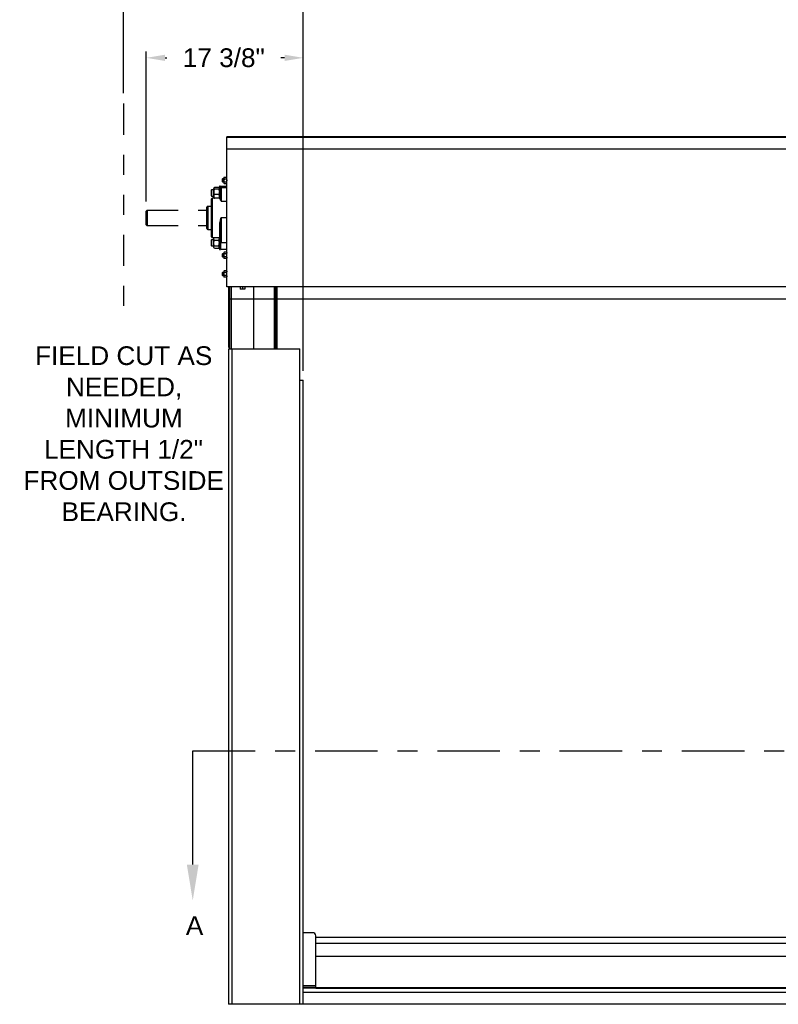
# Model space of a CAD drawing. Header units: inches. Extents: x 170 to 312, y 215 to 248.
# Tile 243 of 256: x 248.95 to 252.75, y 220.43 to 225.36. Entities that reach past the tile are written whole.
import ezdxf
from ezdxf import colors
from ezdxf.entities.mleader import LeaderData, LeaderLine
from ezdxf.math import Vec2, Vec3

# ---------------------------------------------------------------- set-up
doc = ezdxf.new("R2010")
doc.units = ezdxf.units.IN
doc.header["$LTSCALE"] = 0.25
doc.header["$MEASUREMENT"] = 0
doc.linetypes.add('CENTER', pattern=[2, 1.25, -0.25, 0.25, -0.25])
doc.linetypes.add('PHANTOM2', pattern=[1.25, 0.625, -0.125, 0.125, -0.125, 0.125, -0.125])
for name, color, linetype in [('ANNOTATIONS', 1, 'Continuous'), ('HIDDEN', 6, 'PHANTOM2'), ('SECTION CUTS', 6, 'CENTER'), ('STANDARD MOTOR RH', 7, 'Continuous')]:
    doc.layers.add(name, color=color, linetype=linetype)
doc.styles.add('ARIAL', font='arial.ttf', dxfattribs={"height": 0.09375})
doc.styles.get("Standard").update_dxf_attribs({"font": 'romans.shx'})
doc.dimstyles.new('STANDARD$0', dxfattribs={"dimtxt": 0.09375, "dimasz": 0.09375, "dimexe": 0.03125, "dimexo": 0.046875, "dimgap": 0.09, "dimtad": 0, "dimtih": 1, "dimtoh": 1, "dimdec": 4, "dimzin": 0, "dimdsep": 46, "dimtxsty": 'ARIAL', "dimcen": 0.09, "dimadec": 0, "dimazin": 0, "dimtfac": 1, "dimtdec": 4, "dimtofl": 0, "dimtmove": 0, "dimatfit": 1, "dimfxl": 1, "dimtolj": 1, "dimtzin": 0, "dimarcsym": 0})

# ---------------------------------------------------------------- blocks, each defined once
blk = doc.blocks.new('*D90')
at = {"layer": 'ANNOTATIONS', "color": 0, "lineweight": -2, "transparency": 16777216}
for p, q in [((249.5807, 224.451), (249.5807, 225.2025)), ((249.6745, 225.1712), (249.6839, 225.1712)), ((250.2733, 225.1712), (250.2541, 225.1712)), ((250.367, 223.6042), (250.367, 225.2025))]:
    blk.add_line(p, q, dxfattribs=at)
at = {"layer": 'ANNOTATIONS', "color": 0, "transparency": 16777216}
for points in [[(249.6745, 225.1869), (249.6745, 225.1556), (249.5807, 225.1712)], [(250.2733, 225.1869), (250.2733, 225.1556), (250.367, 225.1712)]]:
    blk.add_solid(points, dxfattribs=at)
at = {"layer": 'defpoints', "color": 0, "transparency": 16777216}
for p in [(249.5807, 225.1712), (249.5807, 224.4041), (250.367, 223.5573)]:
    blk.add_point(p, dxfattribs=at)
at = {"layer": 'ANNOTATIONS', "color": 0, "transparency": 16777216, "insert": (249.969, 225.1712), "char_height": 0.09375, "attachment_point": 5, "style": 'ARIAL'}
blk.add_mtext('\\A1;17 3/8"', dxfattribs=at)
blk = doc.blocks.new('*D91')
at = {"layer": 'ANNOTATIONS', "color": 0, "lineweight": -2, "transparency": 16777216}
for p, q in [((249.466, 224.9939), (249.466, 225.5542)), ((250.367, 223.6042), (250.367, 225.5542)), ((249.5597, 225.5229), (249.7743, 225.5229)), ((250.2733, 225.5229), (250.1365, 225.5229))]:
    blk.add_line(p, q, dxfattribs=at)
at = {"layer": 'ANNOTATIONS', "color": 0, "transparency": 16777216}
for points in [[(249.5597, 225.5385), (249.5597, 225.5073), (249.466, 225.5229)], [(250.2733, 225.5385), (250.2733, 225.5073), (250.367, 225.5229)]]:
    blk.add_solid(points, dxfattribs=at)
at = {"layer": 'defpoints', "color": 0, "transparency": 16777216}
for p in [(249.466, 225.5229), (249.466, 224.9471), (250.367, 223.5573)]:
    blk.add_point(p, dxfattribs=at)
at = {"layer": 'ANNOTATIONS', "color": 0, "transparency": 16777216, "insert": (249.9554, 225.5229), "char_height": 0.09375, "attachment_point": 5, "style": 'ARIAL'}
blk.add_mtext('\\A1;20"', dxfattribs=at)

msp = doc.modelspace()

# ---------------------------------------------------------------- linework, layer by layer
at = {"layer": 'HIDDEN'}
for p, q in [((249.46598, 224.94178), (249.46598, 223.91109)), ((249.58463, 224.40889), (249.88371, 224.40889)), ((249.58463, 224.33077), (249.88294, 224.33077))]:
    msp.add_line(p, q, dxfattribs=at)
at = {"layer": 'SECTION CUTS'}
msp.add_line((249.81336, 221.70078), (255.89792, 221.70078), dxfattribs=at)
at = {"layer": 'STANDARD MOTOR RH'}
for p, q in [((255.74946, 224.77608), (249.98384, 224.77608)), ((249.98384, 224.0246), (249.98384, 224.77608)), ((249.98384, 224.77448), (255.74946, 224.77448)), ((249.98384, 224.71505), (255.74946, 224.71505)), ((255.74946, 224.71358), (249.98384, 224.71358)), ((249.96241, 224.56514), (249.96055, 224.56328)), ((249.96971, 224.56514), (249.96241, 224.56514)), ((249.96241, 224.56514), (249.96241, 224.54952)), ((249.97127, 224.57312), (249.96971, 224.571)), ((249.96971, 224.571), (249.96971, 224.54366)), ((249.97127, 224.57312), (249.98227, 224.57312)), ((249.97127, 224.56522), (249.98227, 224.56522)), ((249.98384, 224.571), (249.98227, 224.57312)), ((249.91963, 224.51941), (249.91865, 224.51827)), ((249.91865, 224.47139), (249.91865, 224.51718)), ((249.94352, 224.52125), (249.92177, 224.52125)), ((249.94665, 224.51827), (249.94567, 224.51941)), ((249.95259, 224.52802), (249.94665, 224.52802)), ((249.94665, 224.52802), (249.94665, 224.46858)), ((249.95259, 224.47063), (249.95259, 224.52802)), ((249.98384, 224.52608), (249.95634, 224.52608)), ((249.95634, 224.52608), (249.95634, 224.45312)), ((249.95634, 224.52119), (249.98384, 224.52119)), ((249.96055, 224.56328), (249.96055, 224.55138)), ((249.96055, 224.55138), (249.96241, 224.54952)), ((249.96241, 224.54952), (249.96971, 224.54952)), ((249.96971, 224.54366), (249.97127, 224.54154)), ((249.97127, 224.54944), (249.98227, 224.54944)), ((249.97127, 224.54154), (249.98227, 224.54154)), ((249.98227, 224.54154), (249.98384, 224.54366)), ((249.90757, 224.51045), (249.90571, 224.50859)), ((249.90571, 224.50859), (249.90571, 224.48106)), ((249.90571, 224.48106), (249.90757, 224.4792)), ((249.91865, 224.51045), (249.90757, 224.51045)), ((249.90757, 224.51045), (249.90757, 224.4792)), ((249.90757, 224.4792), (249.91865, 224.4792)), ((249.94884, 224.46858), (249.91134, 224.46858)), ((249.91134, 224.46858), (249.91134, 224.27108)), ((249.91865, 224.47139), (249.91963, 224.47025)), ((249.94352, 224.51311), (249.92177, 224.51311)), ((249.94352, 224.48669), (249.92177, 224.48669)), ((249.94567, 224.47025), (249.94665, 224.47139)), ((249.94884, 224.46694), (249.94884, 224.46858)), ((249.88446, 224.31596), (249.88446, 224.4237)), ((249.90759, 224.42745), (249.88821, 224.42745)), ((249.88821, 224.42745), (249.88821, 224.31221)), ((249.90759, 224.27483), (249.90759, 224.46483)), ((249.95634, 224.45312), (249.98384, 224.45312)), ((249.58073, 224.40411), (249.58463, 224.40889)), ((249.58073, 224.33467), (249.58073, 224.40411)), ((249.58463, 224.40889), (249.58463, 224.33077)), ((249.95634, 224.37227), (249.95634, 224.2456)), ((249.95634, 224.37227), (249.98384, 224.37227)), ((249.58073, 224.33467), (249.58463, 224.33077)), ((249.94884, 224.27802), (249.94884, 224.33502)), ((249.95259, 224.3337), (249.95259, 224.21164)), ((249.88821, 224.31221), (249.90759, 224.31221)), ((249.91134, 224.27108), (249.92107, 224.27108)), ((249.92177, 224.27187), (249.94352, 224.27187)), ((249.94352, 224.27187), (249.94394, 224.27131)), ((249.94422, 224.27108), (249.94665, 224.27108)), ((249.95259, 224.27802), (249.94665, 224.27802)), ((249.94665, 224.27802), (249.94665, 224.21164)), ((249.90757, 224.26045), (249.90571, 224.25859)), ((249.90571, 224.25859), (249.90571, 224.23106)), ((249.90571, 224.23106), (249.90757, 224.2292)), ((249.91865, 224.26045), (249.90757, 224.26045)), ((249.90757, 224.26045), (249.90757, 224.2292)), ((249.90757, 224.2292), (249.91865, 224.2292)), ((249.91865, 224.22139), (249.91865, 224.26827)), ((249.92177, 224.25743), (249.94352, 224.25743)), ((249.92177, 224.23039), (249.94352, 224.23039)), ((249.95634, 224.2456), (249.98384, 224.2456)), ((249.92127, 224.21835), (249.92131, 224.2183)), ((249.92177, 224.21779), (249.94352, 224.21779)), ((249.94399, 224.2183), (249.94402, 224.21835)), ((249.94665, 224.21164), (249.95259, 224.21164)), ((249.95634, 224.21358), (249.98384, 224.21358)), ((249.96241, 224.19014), (249.96055, 224.18828)), ((249.96055, 224.18828), (249.96055, 224.17638)), ((249.96055, 224.17638), (249.96241, 224.17452)), ((249.96971, 224.19014), (249.96241, 224.19014)), ((249.96241, 224.19014), (249.96241, 224.17452)), ((249.96241, 224.17452), (249.96971, 224.17452)), ((249.97127, 224.19812), (249.96971, 224.196)), ((249.96971, 224.196), (249.96971, 224.16866)), ((249.98227, 224.19812), (249.97127, 224.19812)), ((249.98227, 224.19022), (249.97127, 224.19022)), ((249.98227, 224.17444), (249.97127, 224.17444)), ((249.98384, 224.196), (249.98227, 224.19812)), ((249.96971, 224.16866), (249.97127, 224.16654)), ((249.98227, 224.16654), (249.97127, 224.16654)), ((249.98227, 224.16654), (249.98384, 224.16866)), ((249.96241, 224.09639), (249.96055, 224.09453)), ((249.96055, 224.09453), (249.96055, 224.08263)), ((249.96055, 224.08263), (249.96241, 224.08077)), ((249.96971, 224.09639), (249.96241, 224.09639)), ((249.96241, 224.09639), (249.96241, 224.08077)), ((249.96241, 224.08077), (249.96971, 224.08077)), ((249.97127, 224.10437), (249.96971, 224.10225)), ((249.96971, 224.10225), (249.96971, 224.07491)), ((249.96971, 224.07491), (249.97127, 224.07279)), ((249.98227, 224.10437), (249.97127, 224.10437)), ((249.98227, 224.09647), (249.97127, 224.09647)), ((249.98227, 224.08069), (249.97127, 224.08069)), ((249.98227, 224.07279), (249.97127, 224.07279)), ((249.98384, 224.10225), (249.98227, 224.10437)), ((249.98227, 224.07279), (249.98384, 224.07491)), ((249.98384, 224.02608), (255.74946, 224.02608)), ((249.99196, 224.0246), (249.99196, 223.72139)), ((249.99946, 223.71358), (249.99946, 224.0246)), ((250.0069, 223.71358), (250.0069, 224.0246)), ((250.04694, 224.0246), (250.04694, 224.0242)), ((250.07694, 224.0242), (250.04694, 224.0242)), ((250.05048, 224.0242), (250.05048, 224.01233)), ((250.06194, 224.0242), (250.06194, 224.01233)), ((250.07341, 224.0242), (250.07341, 224.01233)), ((250.07694, 224.0242), (250.07694, 224.0246)), ((250.11702, 224.0246), (250.11702, 223.71358)), ((250.22263, 224.0246), (250.22263, 223.71358)), ((250.2227, 223.71358), (250.2227, 224.0246)), ((250.22387, 224.0246), (250.22387, 223.71358)), ((250.22395, 223.71358), (250.22395, 224.0246)), ((250.2251, 224.0246), (250.2251, 223.71358)), ((250.22518, 223.71358), (250.22518, 224.0246)), ((250.22633, 224.0246), (250.22633, 223.71358)), ((250.2264, 223.71358), (250.2264, 224.0246)), ((250.22755, 224.0246), (250.22755, 223.71358)), ((250.22762, 223.71358), (250.22762, 224.0246)), ((250.228, 223.71358), (250.228, 224.0246)), ((250.22845, 224.0246), (250.22845, 223.71358)), ((250.22958, 224.0246), (250.22958, 223.71358)), ((250.22965, 223.71358), (250.22965, 224.0246)), ((250.2308, 224.0246), (250.2308, 223.71358)), ((250.23087, 223.71358), (250.23087, 224.0246)), ((250.23202, 224.0246), (250.23202, 223.71358)), ((250.2321, 223.71358), (250.2321, 224.0246)), ((250.23325, 224.0246), (250.23325, 223.71358)), ((250.23333, 223.71358), (250.23333, 224.0246)), ((250.2345, 224.0246), (250.2345, 223.71358)), ((250.23457, 223.71358), (250.23457, 224.0246)), ((250.07341, 224.01233), (250.05048, 224.01233)), ((255.73459, 223.9621), (249.99196, 223.9621)), ((249.99196, 223.72139), (249.99946, 223.72139)), ((249.99202, 223.71358), (250.34915, 223.71358)), ((249.99202, 223.71358), (249.99202, 220.43108)), ((250.0099, 223.71358), (250.0099, 220.43108)), ((250.34915, 220.43108), (250.34915, 223.71358)), ((250.34915, 223.55733), (250.36702, 223.55733)), ((250.36702, 220.43108), (250.36702, 223.55733)), ((250.4139, 220.78986), (250.36702, 220.78986)), ((250.42952, 220.51142), (250.42952, 220.77423)), ((255.30452, 220.76624), (250.42952, 220.76624)), ((255.30452, 220.73642), (250.42952, 220.73642)), ((250.42952, 220.6715), (255.30452, 220.6715)), ((250.42952, 220.5233), (250.36702, 220.5233)), ((250.42952, 220.5158), (250.36702, 220.5158)), ((250.42952, 220.5123), (250.36702, 220.5123)), ((250.36702, 220.49128), (255.36702, 220.49128)), ((250.42952, 220.51455), (255.30452, 220.51455)), ((250.42952, 220.51142), (255.30452, 220.51142)), ((255.74202, 220.43108), (249.99202, 220.43108))]:
    msp.add_line(p, q, dxfattribs=at)
at = {"layer": 'STANDARD MOTOR RH', "flags": 128}
msp.add_lwpolyline([(249.95259, 224.3337), (249.95251, 224.33396), (249.9523, 224.3342), (249.95195, 224.33443), (249.95149, 224.33463), (249.95092, 224.3348), (249.95027, 224.33492), (249.94957, 224.33499), (249.94884, 224.33502)], dxfattribs=at)
at = {"layer": 'STANDARD MOTOR RH'}
for centre, radius, start, end in [((249.95634, 224.52233), 0.00375, 90, 180), ((249.95607, 224.5177), 0.00349, 85.55901, 174.73256), ((249.91134, 224.46483), 0.00375, 90, 180), ((249.94884, 224.47233), 0.00375, 270, 0), ((249.94887, 224.47066), 0.00372, 269.52577, 359.51779), ((249.88821, 224.4237), 0.00375, 90, 180), ((249.88821, 224.31596), 0.00375, 180, 270), ((249.91134, 224.27483), 0.00375, 180, 270), ((249.9554, 224.20754), 0.03807, 88.58994, 94.23705), ((249.95634, 224.21733), 0.00375, 180, 270), ((250.4139, 220.77423), 0.01562, 0, 90)]:
    msp.add_arc(centre, radius, start, end, dxfattribs=at)
for points, knots in [([(249.96971, 224.56917), (249.96996, 224.57034), (249.97024, 224.57169), (249.97116, 224.57295), (249.97127, 224.57312)], [0, 0, 0, 0, 0.8722285, 1, 1, 1, 1]), ([(249.97127, 224.56522), (249.97053, 224.56643), (249.96973, 224.56773), (249.96971, 224.56908), (249.96971, 224.56917)], [0, 0, 0, 0, 0.9320645, 1, 1, 1, 1]), ([(249.97127, 224.56522), (249.97104, 224.56456), (249.97013, 224.56202), (249.96989, 224.55932), (249.96971, 224.55733)], [0, 0, 0, 0, 0.26209151, 1, 1, 1, 1]), ([(249.98384, 224.56917), (249.98359, 224.57034), (249.98331, 224.57169), (249.98239, 224.57295), (249.98227, 224.57312)], [0, 0, 0, 0, 0.8722285, 1, 1, 1, 1]), ([(249.98227, 224.56522), (249.98302, 224.56643), (249.98381, 224.56773), (249.98383, 224.56908), (249.98384, 224.56917)], [0, 0, 0, 0, 0.9320645, 1, 1, 1, 1]), ([(249.98227, 224.56522), (249.98251, 224.56456), (249.98342, 224.56202), (249.98366, 224.55932), (249.98384, 224.55733)], [0, 0, 0, 0, 0.26209151, 1, 1, 1, 1]), ([(249.92177, 224.52125), (249.92131, 224.52091), (249.92021, 224.52009), (249.91894, 224.51873), (249.91875, 224.5177), (249.91865, 224.51718)], [0, 0, 0, 0, 0.2654599, 0.6280765, 1, 1, 1, 1]), ([(249.91865, 224.51718), (249.91865, 224.51709), (249.91867, 224.51648), (249.91919, 224.51534), (249.92044, 224.51408), (249.92144, 224.51335), (249.92177, 224.51311)], [0, 0, 0, 0, 0.0665323, 0.4352826, 0.8145508, 1, 1, 1, 1]), ([(249.94352, 224.52125), (249.94399, 224.52091), (249.94509, 224.52009), (249.94635, 224.51873), (249.94655, 224.5177), (249.94665, 224.51718)], [0, 0, 0, 0, 0.2654599, 0.6280765, 1, 1, 1, 1]), ([(249.94665, 224.51718), (249.94665, 224.51709), (249.94662, 224.51648), (249.94611, 224.51534), (249.94486, 224.51408), (249.94385, 224.51335), (249.94352, 224.51311)], [0, 0, 0, 0, 0.06653229, 0.43528257, 0.81455084, 1, 1, 1, 1]), ([(249.96971, 224.55733), (249.96972, 224.55682), (249.96979, 224.55412), (249.97061, 224.55153), (249.97127, 224.54944)], [0, 0, 0, 0, 0.1896638, 1, 1, 1, 1]), ([(249.96971, 224.54549), (249.96996, 224.54666), (249.97024, 224.54801), (249.97116, 224.54927), (249.97127, 224.54944)], [0, 0, 0, 0, 0.8722285, 1, 1, 1, 1]), ([(249.97127, 224.54154), (249.97053, 224.54275), (249.96973, 224.54405), (249.96971, 224.5454), (249.96971, 224.54549)], [0, 0, 0, 0, 0.93206447, 1, 1, 1, 1]), ([(249.98384, 224.55733), (249.98382, 224.55682), (249.98376, 224.55412), (249.98294, 224.55153), (249.98227, 224.54944)], [0, 0, 0, 0, 0.1896638, 1, 1, 1, 1]), ([(249.98384, 224.54549), (249.98359, 224.54666), (249.98331, 224.54801), (249.98239, 224.54927), (249.98227, 224.54944)], [0, 0, 0, 0, 0.8722285, 1, 1, 1, 1]), ([(249.98227, 224.54154), (249.98302, 224.54275), (249.98381, 224.54405), (249.98383, 224.5454), (249.98384, 224.54549)], [0, 0, 0, 0, 0.93206447, 1, 1, 1, 1]), ([(249.92177, 224.51311), (249.92095, 224.51106), (249.91928, 224.50687), (249.91865, 224.5023), (249.91865, 224.49996), (249.91865, 224.4999)], [0, 0, 0, 0, 0.4843404, 0.9863256, 1, 1, 1, 1]), ([(249.91865, 224.4999), (249.9187, 224.49867), (249.91877, 224.49682), (249.91921, 224.4944), (249.91979, 224.49193), (249.92053, 224.48973), (249.9213, 224.48777), (249.92162, 224.48705), (249.92177, 224.48669)], [0, 0, 0, 0, 0.2698848, 0.4064301, 0.5397692, 0.8273881, 0.9136675, 1, 1, 1, 1]), ([(249.92177, 224.48669), (249.92095, 224.48527), (249.91928, 224.48237), (249.91865, 224.47921), (249.91865, 224.47759), (249.91865, 224.47755)], [0, 0, 0, 0, 0.4843404, 0.9863256, 1, 1, 1, 1]), ([(249.91865, 224.47755), (249.91877, 224.47627), (249.91901, 224.47366), (249.92041, 224.47063), (249.92147, 224.46891), (249.92177, 224.46841)], [0, 0, 0, 0, 0.40629217, 0.82726977, 1, 1, 1, 1]), ([(249.91968, 224.47028), (249.92002, 224.4699), (249.92058, 224.46926), (249.92144, 224.46865), (249.92177, 224.46841)], [0, 0, 0, 0, 0.6067367, 1, 1, 1, 1]), ([(249.94352, 224.51311), (249.94434, 224.51106), (249.94602, 224.50687), (249.94664, 224.5023), (249.94665, 224.49996), (249.94665, 224.4999)], [0, 0, 0, 0, 0.4843404, 0.9863256, 1, 1, 1, 1]), ([(249.94665, 224.4999), (249.94653, 224.49805), (249.94629, 224.49429), (249.94489, 224.48991), (249.94383, 224.48741), (249.94352, 224.48669)], [0, 0, 0, 0, 0.4062922, 0.8272698, 1, 1, 1, 1]), ([(249.94352, 224.48669), (249.94434, 224.48527), (249.94602, 224.48237), (249.94664, 224.47921), (249.94665, 224.47759), (249.94665, 224.47755)], [0, 0, 0, 0, 0.4843404, 0.9863256, 1, 1, 1, 1]), ([(249.94665, 224.47755), (249.94653, 224.47627), (249.94629, 224.47366), (249.94489, 224.47063), (249.94383, 224.46891), (249.94352, 224.46841)], [0, 0, 0, 0, 0.4062922, 0.8272698, 1, 1, 1, 1]), ([(249.94562, 224.47028), (249.94528, 224.4699), (249.94472, 224.46926), (249.94386, 224.46865), (249.94352, 224.46841)], [0, 0, 0, 0, 0.6067367, 1, 1, 1, 1]), ([(249.95634, 224.45312), (249.95633, 224.45314), (249.95526, 224.45518), (249.9531, 224.45892), (249.95069, 224.46279), (249.94916, 224.46542), (249.94894, 224.46643), (249.94884, 224.46694)], [0, 0, 0, 0, 0.0025387, 0.3060386, 0.6137565, 0.8056097, 1, 1, 1, 1]), ([(249.95259, 224.47063), (249.95264, 224.4697), (249.95282, 224.46684), (249.95424, 224.46118), (249.95562, 224.45594), (249.95633, 224.45314), (249.95634, 224.45312)], [0, 0, 0, 0, 0.1928027, 0.5934874, 0.997416, 1, 1, 1, 1]), ([(249.94884, 224.33502), (249.94894, 224.33736), (249.94915, 224.34208), (249.95067, 224.35065), (249.95308, 224.3607), (249.95524, 224.36837), (249.95633, 224.37223), (249.95634, 224.37227)], [0, 0, 0, 0, 0.1915669, 0.3862441, 0.689533, 0.9974613, 1, 1, 1, 1]), ([(249.95634, 224.37227), (249.95633, 224.37223), (249.95563, 224.36705), (249.95425, 224.35666), (249.95282, 224.34381), (249.95264, 224.33617), (249.95259, 224.3337)], [0, 0, 0, 0, 0.002584, 0.4035277, 0.8071971, 1, 1, 1, 1]), ([(249.91865, 224.26465), (249.91877, 224.26566), (249.91901, 224.26772), (249.92041, 224.27011), (249.92147, 224.27148), (249.92177, 224.27187)], [0, 0, 0, 0, 0.4062922, 0.8272698, 1, 1, 1, 1]), ([(249.94665, 224.26465), (249.9466, 224.26532), (249.94653, 224.26633), (249.94609, 224.26766), (249.9455, 224.26901), (249.94477, 224.27021), (249.94399, 224.27128), (249.94368, 224.27167), (249.94352, 224.27187)], [0, 0, 0, 0, 0.26988481, 0.40643008, 0.53976917, 0.82738812, 0.91366753, 1, 1, 1, 1]), ([(249.92177, 224.25743), (249.92095, 224.25855), (249.91928, 224.26084), (249.91865, 224.26334), (249.91865, 224.26462), (249.91865, 224.26465)], [0, 0, 0, 0, 0.4843404, 0.9863256, 1, 1, 1, 1]), ([(249.91865, 224.24391), (249.91865, 224.24422), (249.91867, 224.24625), (249.91919, 224.25003), (249.92044, 224.2542), (249.92144, 224.25663), (249.92177, 224.25743)], [0, 0, 0, 0, 0.06653229, 0.43528257, 0.81455084, 1, 1, 1, 1]), ([(249.92177, 224.23039), (249.92131, 224.23153), (249.92021, 224.23424), (249.91894, 224.23875), (249.91875, 224.24218), (249.91865, 224.24391)], [0, 0, 0, 0, 0.2654599, 0.6280765, 1, 1, 1, 1]), ([(249.91865, 224.22409), (249.91877, 224.22497), (249.91901, 224.22677), (249.92041, 224.22885), (249.92147, 224.23004), (249.92177, 224.23039)], [0, 0, 0, 0, 0.4062922, 0.8272698, 1, 1, 1, 1]), ([(249.92136, 224.21834), (249.9207, 224.21914), (249.9192, 224.22096), (249.91865, 224.22294), (249.91865, 224.22406), (249.91865, 224.22409)], [0, 0, 0, 0, 0.4328987, 0.9849615, 1, 1, 1, 1]), ([(249.94352, 224.25743), (249.94434, 224.25855), (249.94602, 224.26084), (249.94664, 224.26334), (249.94665, 224.26462), (249.94665, 224.26465)], [0, 0, 0, 0, 0.4843404, 0.9863256, 1, 1, 1, 1]), ([(249.94665, 224.24391), (249.94665, 224.24422), (249.94662, 224.24625), (249.94611, 224.25003), (249.94486, 224.2542), (249.94385, 224.25663), (249.94352, 224.25743)], [0, 0, 0, 0, 0.0665323, 0.4352826, 0.8145508, 1, 1, 1, 1]), ([(249.94352, 224.23039), (249.94399, 224.23153), (249.94509, 224.23424), (249.94635, 224.23875), (249.94655, 224.24218), (249.94665, 224.24391)], [0, 0, 0, 0, 0.2654599, 0.6280765, 1, 1, 1, 1]), ([(249.94665, 224.22409), (249.94653, 224.22497), (249.94629, 224.22677), (249.94489, 224.22885), (249.94383, 224.23004), (249.94352, 224.23039)], [0, 0, 0, 0, 0.4062922, 0.8272698, 1, 1, 1, 1]), ([(249.94352, 224.21779), (249.94434, 224.21877), (249.94602, 224.22076), (249.94664, 224.22294), (249.94665, 224.22406), (249.94665, 224.22409)], [0, 0, 0, 0, 0.4843404, 0.9863256, 1, 1, 1, 1]), ([(249.97127, 224.19812), (249.97053, 224.1969), (249.96973, 224.1956), (249.96971, 224.19426), (249.96971, 224.19417)], [0, 0, 0, 0, 0.9320645, 1, 1, 1, 1]), ([(249.96971, 224.19417), (249.96996, 224.19299), (249.97024, 224.19165), (249.97116, 224.19038), (249.97127, 224.19022)], [0, 0, 0, 0, 0.8722285, 1, 1, 1, 1]), ([(249.96971, 224.18233), (249.96972, 224.18284), (249.96979, 224.18553), (249.97061, 224.18812), (249.97127, 224.19022)], [0, 0, 0, 0, 0.1896638, 1, 1, 1, 1]), ([(249.97127, 224.17444), (249.97104, 224.1751), (249.97013, 224.17764), (249.96989, 224.18034), (249.96971, 224.18233)], [0, 0, 0, 0, 0.2620915, 1, 1, 1, 1]), ([(249.97127, 224.17444), (249.97053, 224.17322), (249.96973, 224.17192), (249.96971, 224.17058), (249.96971, 224.17049)], [0, 0, 0, 0, 0.9320645, 1, 1, 1, 1]), ([(249.96971, 224.17049), (249.96996, 224.16931), (249.97024, 224.16797), (249.97116, 224.1667), (249.97127, 224.16654)], [0, 0, 0, 0, 0.87222847, 1, 1, 1, 1]), ([(249.98227, 224.19812), (249.98302, 224.1969), (249.98381, 224.1956), (249.98383, 224.19426), (249.98384, 224.19417)], [0, 0, 0, 0, 0.93206447, 1, 1, 1, 1]), ([(249.98384, 224.19417), (249.98359, 224.19299), (249.98331, 224.19165), (249.98239, 224.19038), (249.98227, 224.19022)], [0, 0, 0, 0, 0.8722285, 1, 1, 1, 1]), ([(249.98384, 224.18233), (249.98382, 224.18284), (249.98376, 224.18553), (249.98294, 224.18812), (249.98227, 224.19022)], [0, 0, 0, 0, 0.1896638, 1, 1, 1, 1]), ([(249.98227, 224.17444), (249.98251, 224.1751), (249.98342, 224.17764), (249.98366, 224.18034), (249.98384, 224.18233)], [0, 0, 0, 0, 0.26209151, 1, 1, 1, 1]), ([(249.98227, 224.17444), (249.98302, 224.17322), (249.98381, 224.17192), (249.98383, 224.17058), (249.98384, 224.17049)], [0, 0, 0, 0, 0.9320645, 1, 1, 1, 1]), ([(249.98384, 224.17049), (249.98359, 224.16931), (249.98331, 224.16797), (249.98239, 224.1667), (249.98227, 224.16654)], [0, 0, 0, 0, 0.87222847, 1, 1, 1, 1]), ([(249.97127, 224.10437), (249.97053, 224.10315), (249.96973, 224.10185), (249.96971, 224.10051), (249.96971, 224.10042)], [0, 0, 0, 0, 0.9320645, 1, 1, 1, 1]), ([(249.96971, 224.10042), (249.96996, 224.09924), (249.97024, 224.0979), (249.97116, 224.09663), (249.97127, 224.09647)], [0, 0, 0, 0, 0.8722285, 1, 1, 1, 1]), ([(249.96971, 224.08858), (249.96972, 224.08909), (249.96979, 224.09178), (249.97061, 224.09437), (249.97127, 224.09647)], [0, 0, 0, 0, 0.1896638, 1, 1, 1, 1]), ([(249.97127, 224.08069), (249.97104, 224.08135), (249.97013, 224.08389), (249.96989, 224.08659), (249.96971, 224.08858)], [0, 0, 0, 0, 0.2620915, 1, 1, 1, 1]), ([(249.97127, 224.08069), (249.97053, 224.07947), (249.96973, 224.07817), (249.96971, 224.07683), (249.96971, 224.07674)], [0, 0, 0, 0, 0.9320645, 1, 1, 1, 1]), ([(249.96971, 224.07674), (249.96996, 224.07556), (249.97024, 224.07422), (249.97116, 224.07295), (249.97127, 224.07279)], [0, 0, 0, 0, 0.87222847, 1, 1, 1, 1]), ([(249.98227, 224.10437), (249.98302, 224.10315), (249.98381, 224.10185), (249.98383, 224.10051), (249.98384, 224.10042)], [0, 0, 0, 0, 0.93206447, 1, 1, 1, 1]), ([(249.98384, 224.10042), (249.98359, 224.09924), (249.98331, 224.0979), (249.98239, 224.09663), (249.98227, 224.09647)], [0, 0, 0, 0, 0.8722285, 1, 1, 1, 1]), ([(249.98384, 224.08858), (249.98382, 224.08909), (249.98376, 224.09178), (249.98294, 224.09437), (249.98227, 224.09647)], [0, 0, 0, 0, 0.1896638, 1, 1, 1, 1]), ([(249.98227, 224.08069), (249.98251, 224.08135), (249.98342, 224.08389), (249.98366, 224.08659), (249.98384, 224.08858)], [0, 0, 0, 0, 0.26209151, 1, 1, 1, 1]), ([(249.98227, 224.08069), (249.98302, 224.07947), (249.98381, 224.07817), (249.98383, 224.07683), (249.98384, 224.07674)], [0, 0, 0, 0, 0.9320645, 1, 1, 1, 1]), ([(249.98384, 224.07674), (249.98359, 224.07556), (249.98331, 224.07422), (249.98239, 224.07295), (249.98227, 224.07279)], [0, 0, 0, 0, 0.87222847, 1, 1, 1, 1])]:
    msp.add_open_spline(points, degree=3, knots=knots, dxfattribs=at)

# ---------------------------------------------------------------- texts
at = {"layer": 'ANNOTATIONS', "insert": (248.93052, 223.72642), "char_height": 0.09375, "width": 1.0565623, "attachment_point": 1, "style": 'ARIAL'}
msp.add_mtext('\\pi0.09317;FIELD CUT AS \\P\\pi0.24799;NEEDED, \\P\\pi0.24348;MINIMUM \\P\\pi0.13806;LENGTH 1/2" \\P\\pi0.03513;FROM OUTSIDE \\P\\pi0.22583;BEARING.', dxfattribs=at)
at = {"layer": 'SECTION CUTS', "style": 'ARIAL'}
msp.add_text('A', height=0.09375, dxfattribs=at).set_placement((249.77888, 220.77835))

# ---------------------------------------------------------------- dimensions: what is measured, and where the dimension line sits
at = {"layer": 'ANNOTATIONS'}
for base, p2, text, picture, middle in [((249.46598, 225.52292), (249.46598, 224.94706), '20"', '*D91', (249.95535, 225.52292)), ((249.58073, 225.17124), (249.58073, 224.40411), '17 3/8"', '*D90', (249.96904, 225.17124))]:
    dim = msp.add_linear_dim(base=base, p1=(250.36702, 223.55733), p2=p2, text=text, dimstyle='STANDARD$0', dxfattribs=at)
    dim.commit()
    dim.dimension.update_dxf_attribs({"geometry": picture, "text_midpoint": middle, "dimtype": 160})

# ---------------------------------------------------------------- leaders
at = {"layer": 'SECTION CUTS'}
ml = msp.add_multileader_mtext('Standard', dxfattribs=at)
ml.set_content('', color=256)
ml.set_leader_properties()
ml.build(insert=Vec2(0, 0))
ml.multileader.update_dxf_attribs({"dogleg_length": 0, "arrow_head_size": 0.18})
ctx = ml.context
ctx.base_point, ctx.char_height, ctx.arrow_head_size, ctx.landing_gap_size, ctx.plane_origin = Vec3(249.81336, 221.70078), 0.18, 0.18, 0, Vec3(249.81336, 220.95126)
notes = []
notes.append((ctx, [(0, (1, 1, 0), (249.81336, 221.70078), (1, 0), 0, [(0, [(249.81336, 220.95126)], 0, [])])]))
ctx.mtext.insert, ctx.mtext.flow_direction = Vec3(249.81336, 221.79078), 5
for ctx, leaders in notes:
    for number, flags, end, landing, length, lines in leaders:
        leader = LeaderData()
        leader.index, (leader.has_last_leader_line, leader.has_dogleg_vector, leader.attachment_direction) = number, flags
        leader.last_leader_point, leader.dogleg_vector, leader.dogleg_length = Vec3(end), Vec3(landing), length
        for number, points, colour, breaks in lines:
            line = LeaderLine()
            line.index, line.vertices, line.color, line.breaks = number, Vec3.list(points), colors.encode_raw_color(colour), breaks
            leader.lines.append(line)
        ctx.leaders.append(leader)

doc.saveas('drawing.dxf')
